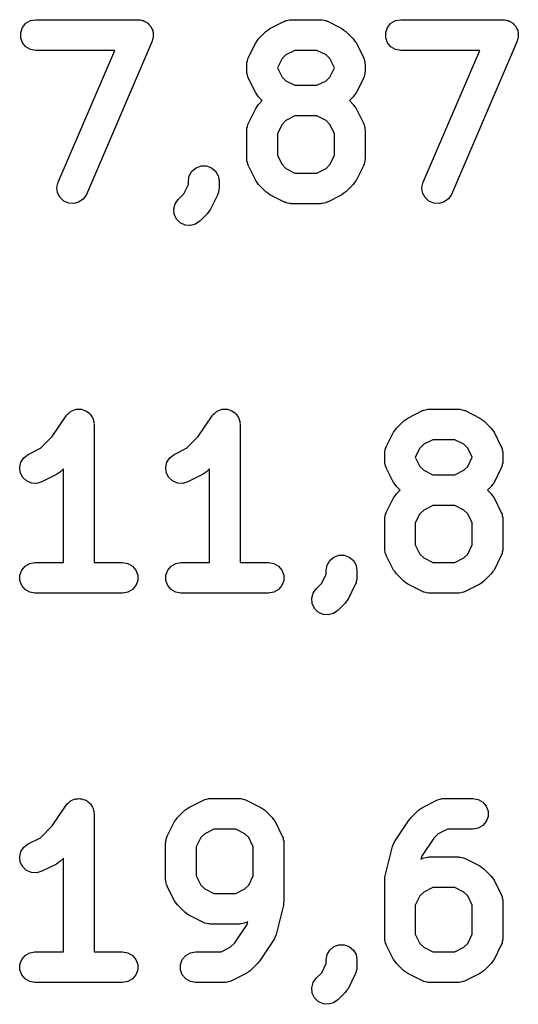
# Model space of a CAD drawing. Extents: x 44.8 to 98.6, y -133.6 to -99.
# Tile 4 of 16: x 46.6 to 51.5, y -116.6 to -107. Entities that reach past the tile are written whole.
import ezdxf

# ---------------------------------------------------------------- set-up
doc = ezdxf.new("R2010")
doc.units = 0
doc.header["$MEASUREMENT"] = 0
doc.layers.add('BLACK', color=7, linetype='CONTINUOUS')

msp = doc.modelspace()

# ---------------------------------------------------------------- linework, layer by layer
at = {"layer": 'Black'}
for p, q in [((46.6344, -107.054), (46.6679, -107.014)), ((46.6679, -107.014), (46.713, -106.988)), ((46.713, -106.988), (46.7643, -106.979)), ((46.7643, -106.979), (47.7643, -106.979)), ((47.7643, -106.979), (47.7813, -106.982)), ((47.7813, -106.982), (47.7985, -106.983)), ((47.7985, -106.983), (47.8068, -106.986)), ((47.8068, -106.986), (47.8156, -106.988)), ((47.8156, -106.988), (47.8306, -106.996)), ((47.8306, -106.996), (47.8464, -107.003)), ((47.8464, -107.003), (47.8529, -107.009)), ((47.8529, -107.009), (47.8607, -107.014)), ((47.8607, -107.014), (47.8718, -107.027)), ((49.0543, -107.066), (49.1972, -106.994)), ((49.1972, -106.994), (49.2055, -106.992)), ((49.2055, -106.992), (49.213, -106.988)), ((49.213, -106.988), (49.2303, -106.985)), ((49.2303, -106.985), (49.2471, -106.98)), ((49.2471, -106.98), (49.2558, -106.98)), ((49.2558, -106.98), (49.2643, -106.979)), ((49.2643, -106.979), (49.55, -106.979)), ((49.55, -106.979), (49.5585, -106.98)), ((49.5585, -106.98), (49.5672, -106.98)), ((49.5672, -106.98), (49.584, -106.985)), ((49.584, -106.985), (49.6013, -106.988)), ((49.6013, -106.988), (49.6088, -106.992)), ((49.6088, -106.992), (49.6171, -106.994)), ((49.6171, -106.994), (49.7599, -107.066)), ((50.2058, -107.054), (50.2393, -107.014)), ((50.2393, -107.014), (50.2844, -106.988)), ((50.2844, -106.988), (50.3357, -106.979)), ((50.3357, -106.979), (51.3357, -106.979)), ((51.3357, -106.979), (51.3527, -106.982)), ((51.3527, -106.982), (51.37, -106.983)), ((51.37, -106.983), (51.3782, -106.986)), ((51.3782, -106.986), (51.387, -106.988)), ((51.387, -106.988), (51.402, -106.996)), ((51.402, -106.996), (51.4178, -107.003)), ((51.4178, -107.003), (51.4244, -107.009)), ((51.4244, -107.009), (51.4321, -107.014)), ((51.4321, -107.014), (51.4432, -107.027)), ((46.6166, -107.103), (46.6344, -107.054)), ((46.6166, -107.155), (46.6166, -107.103)), ((47.8718, -107.027), (47.8844, -107.039)), ((47.8844, -107.039), (47.8884, -107.047)), ((47.8884, -107.047), (47.8942, -107.054)), ((47.8942, -107.054), (47.9001, -107.07)), ((47.9001, -107.07), (47.9079, -107.085)), ((47.9079, -107.085), (47.9089, -107.094)), ((47.9089, -107.094), (47.912, -107.103)), ((47.912, -107.103), (47.912, -107.12)), ((48.9439, -107.165), (49.0154, -107.094)), ((49.0154, -107.094), (49.035, -107.08)), ((49.035, -107.08), (49.0543, -107.066)), ((49.7599, -107.066), (49.7792, -107.08)), ((49.7792, -107.08), (49.7989, -107.094)), ((49.7989, -107.094), (49.8704, -107.165)), ((50.188, -107.103), (50.2058, -107.054)), ((50.188, -107.155), (50.188, -107.103)), ((51.4432, -107.027), (51.4558, -107.039)), ((51.4558, -107.039), (51.4599, -107.047)), ((51.4599, -107.047), (51.4656, -107.054)), ((51.4656, -107.054), (51.4715, -107.07)), ((51.4715, -107.07), (51.4793, -107.085)), ((51.4793, -107.085), (51.4804, -107.094)), ((51.4804, -107.094), (51.4834, -107.103)), ((51.4834, -107.103), (51.4834, -107.12)), ((46.6344, -107.204), (46.6166, -107.155)), ((46.6679, -107.243), (46.6344, -107.204)), ((47.9022, -107.188), (47.2593, -108.688)), ((47.9061, -107.171), (47.9022, -107.188)), ((47.912, -107.155), (47.9061, -107.171)), ((47.912, -107.12), (47.9141, -107.137)), ((47.9141, -107.137), (47.912, -107.146)), ((47.912, -107.146), (47.912, -107.155)), ((48.8444, -107.347), (48.9158, -107.204)), ((48.9158, -107.204), (48.9301, -107.185)), ((48.9301, -107.185), (48.9439, -107.165)), ((49.8704, -107.165), (49.8841, -107.185)), ((49.8841, -107.185), (49.8985, -107.204)), ((49.8985, -107.204), (49.9699, -107.347)), ((50.2058, -107.204), (50.188, -107.155)), ((50.2393, -107.243), (50.2058, -107.204)), ((51.4736, -107.188), (50.8307, -108.688)), ((51.4775, -107.171), (51.4736, -107.188)), ((51.4834, -107.155), (51.4775, -107.171)), ((51.4834, -107.12), (51.4855, -107.137)), ((51.4855, -107.137), (51.4834, -107.146)), ((51.4834, -107.146), (51.4834, -107.155)), ((46.713, -107.27), (46.6679, -107.243)), ((46.7643, -107.279), (46.713, -107.27)), ((47.5368, -107.279), (46.7643, -107.279)), ((46.9836, -108.569), (47.5368, -107.279)), ((49.2997, -107.279), (49.2103, -107.323)), ((49.5146, -107.279), (49.2997, -107.279)), ((49.604, -107.323), (49.5146, -107.279)), ((50.2844, -107.27), (50.2393, -107.243)), ((50.3357, -107.279), (50.2844, -107.27)), ((51.1082, -107.279), (50.3357, -107.279)), ((50.555, -108.569), (51.1082, -107.279)), ((48.8286, -107.414), (48.8301, -107.406)), ((48.8296, -107.397), (48.8346, -107.38)), ((48.8301, -107.406), (48.8296, -107.397)), ((48.8346, -107.38), (48.8376, -107.363)), ((48.8376, -107.363), (48.8419, -107.355)), ((48.8419, -107.355), (48.8444, -107.347)), ((49.1733, -107.36), (49.1286, -107.45)), ((49.2103, -107.323), (49.1733, -107.36)), ((49.641, -107.36), (49.604, -107.323)), ((49.6857, -107.45), (49.641, -107.36)), ((49.9699, -107.347), (49.9723, -107.355)), ((49.9723, -107.355), (49.9767, -107.363)), ((49.9767, -107.363), (49.9797, -107.38)), ((49.9797, -107.38), (49.9847, -107.397)), ((49.9847, -107.397), (49.9842, -107.406)), ((49.9842, -107.406), (49.9857, -107.414)), ((48.8286, -107.486), (48.8286, -107.414)), ((48.8301, -107.494), (48.8286, -107.486)), ((48.8296, -107.503), (48.8301, -107.494)), ((48.8346, -107.52), (48.8296, -107.503)), ((49.1286, -107.45), (49.1286, -107.45)), ((49.1286, -107.45), (49.1733, -107.54)), ((49.641, -107.54), (49.6857, -107.45)), ((49.6857, -107.45), (49.6857, -107.45)), ((49.9847, -107.503), (49.9797, -107.52)), ((49.9857, -107.486), (49.9842, -107.494)), ((49.9842, -107.494), (49.9847, -107.503)), ((49.9857, -107.414), (49.9857, -107.486)), ((48.8376, -107.537), (48.8346, -107.52)), ((48.8419, -107.545), (48.8376, -107.537)), ((48.8444, -107.553), (48.8419, -107.545)), ((48.9158, -107.696), (48.8444, -107.553)), ((49.1733, -107.54), (49.2103, -107.577)), ((49.2103, -107.577), (49.2997, -107.621)), ((49.5146, -107.621), (49.604, -107.577)), ((49.604, -107.577), (49.641, -107.54)), ((49.9699, -107.553), (49.8985, -107.696)), ((49.9723, -107.545), (49.9699, -107.553)), ((49.9767, -107.537), (49.9723, -107.545)), ((49.9797, -107.52), (49.9767, -107.537)), ((48.9301, -107.715), (48.9158, -107.696)), ((49.2997, -107.621), (49.5146, -107.621)), ((49.8985, -107.696), (49.8841, -107.715)), ((48.9439, -107.735), (48.9301, -107.715)), ((48.9807, -107.771), (48.9439, -107.735)), ((48.9439, -107.808), (48.9807, -107.771)), ((49.8704, -107.735), (49.8336, -107.771)), ((49.8336, -107.771), (49.8704, -107.808)), ((49.8841, -107.715), (49.8704, -107.735)), ((48.8444, -107.99), (48.9158, -107.847)), ((48.9158, -107.847), (48.9301, -107.828)), ((48.9301, -107.828), (48.9439, -107.808)), ((49.8704, -107.808), (49.8841, -107.828)), ((49.8841, -107.828), (49.8985, -107.847)), ((49.8985, -107.847), (49.9699, -107.99)), ((49.2103, -107.966), (49.1733, -108.003)), ((49.2997, -107.921), (49.2103, -107.966)), ((49.5146, -107.921), (49.2997, -107.921)), ((49.604, -107.966), (49.5146, -107.921)), ((49.641, -108.003), (49.604, -107.966)), ((48.8286, -108.057), (48.8301, -108.049)), ((48.8286, -108.343), (48.8286, -108.057)), ((48.8296, -108.04), (48.8346, -108.023)), ((48.8301, -108.049), (48.8296, -108.04)), ((48.8346, -108.023), (48.8376, -108.006)), ((48.8376, -108.006), (48.8419, -107.998)), ((48.8419, -107.998), (48.8444, -107.99)), ((49.1733, -108.003), (49.1286, -108.093)), ((49.6857, -108.093), (49.641, -108.003)), ((49.9699, -107.99), (49.9723, -107.998)), ((49.9723, -107.998), (49.9767, -108.006)), ((49.9767, -108.006), (49.9797, -108.023)), ((49.9797, -108.023), (49.9847, -108.04)), ((49.9847, -108.04), (49.9842, -108.049)), ((49.9842, -108.049), (49.9857, -108.057)), ((49.9857, -108.057), (49.9857, -108.343)), ((49.1286, -108.093), (49.1286, -108.307)), ((49.6857, -108.307), (49.6857, -108.093)), ((48.8301, -108.351), (48.8286, -108.343)), ((48.8296, -108.36), (48.8301, -108.351)), ((48.8346, -108.377), (48.8296, -108.36)), ((49.1286, -108.307), (49.1733, -108.397)), ((49.641, -108.397), (49.6857, -108.307)), ((49.9847, -108.36), (49.9797, -108.377)), ((49.9857, -108.343), (49.9842, -108.351)), ((49.9842, -108.351), (49.9847, -108.36)), ((48.2662, -108.506), (48.2922, -108.461)), ((48.2922, -108.461), (48.3321, -108.427)), ((48.3321, -108.427), (48.3811, -108.409)), ((48.3811, -108.409), (48.4332, -108.409)), ((48.4332, -108.409), (48.4821, -108.427)), ((48.4821, -108.427), (48.5221, -108.461)), ((48.5221, -108.461), (48.5481, -108.506)), ((48.8376, -108.394), (48.8346, -108.377)), ((48.8419, -108.402), (48.8376, -108.394)), ((48.8444, -108.41), (48.8419, -108.402)), ((48.9158, -108.553), (48.8444, -108.41)), ((49.1733, -108.397), (49.2103, -108.434)), ((49.2103, -108.434), (49.2997, -108.479)), ((49.5146, -108.479), (49.604, -108.434)), ((49.604, -108.434), (49.641, -108.397)), ((49.9699, -108.41), (49.8985, -108.553)), ((49.9723, -108.402), (49.9699, -108.41)), ((49.9767, -108.394), (49.9723, -108.402)), ((49.9797, -108.377), (49.9767, -108.394)), ((48.2571, -108.557), (48.2662, -108.506)), ((48.2571, -108.593), (48.2571, -108.557)), ((48.5481, -108.506), (48.5571, -108.557)), ((48.5571, -108.557), (48.5571, -108.629)), ((48.9301, -108.572), (48.9158, -108.553)), ((49.2997, -108.479), (49.5146, -108.479)), ((49.8985, -108.553), (49.8841, -108.572)), ((46.9717, -108.62), (46.9836, -108.569)), ((46.9778, -108.672), (46.9717, -108.62)), ((48.2124, -108.683), (48.2571, -108.593)), ((48.5562, -108.646), (48.5511, -108.663)), ((48.5571, -108.629), (48.5556, -108.637)), ((48.5556, -108.637), (48.5562, -108.646)), ((48.9439, -108.592), (48.9301, -108.572)), ((49.0154, -108.663), (48.9439, -108.592)), ((49.8704, -108.592), (49.7989, -108.663)), ((49.8841, -108.572), (49.8704, -108.592)), ((50.5431, -108.62), (50.555, -108.569)), ((50.5493, -108.672), (50.5431, -108.62)), ((47.0013, -108.718), (46.9778, -108.672)), ((47.0393, -108.754), (47.0013, -108.718)), ((47.0872, -108.775), (47.0393, -108.754)), ((47.2308, -108.731), (47.1891, -108.762)), ((47.2593, -108.688), (47.2308, -108.731)), ((48.1283, -108.779), (48.1582, -108.737)), ((48.1582, -108.737), (48.2124, -108.683)), ((48.5413, -108.696), (48.4699, -108.839)), ((48.5438, -108.687), (48.5413, -108.696)), ((48.5481, -108.68), (48.5438, -108.687)), ((48.5511, -108.663), (48.5481, -108.68)), ((49.0351, -108.677), (49.0154, -108.663)), ((49.0543, -108.691), (49.0351, -108.677)), ((49.1972, -108.763), (49.0543, -108.691)), ((49.7599, -108.691), (49.6171, -108.763)), ((49.7792, -108.677), (49.7599, -108.691)), ((49.7989, -108.663), (49.7792, -108.677)), ((50.5727, -108.718), (50.5493, -108.672)), ((50.6107, -108.754), (50.5727, -108.718)), ((50.6586, -108.775), (50.6107, -108.754)), ((50.8022, -108.731), (50.7605, -108.762)), ((50.8307, -108.688), (50.8022, -108.731)), ((47.1392, -108.778), (47.0872, -108.775)), ((47.1891, -108.762), (47.1392, -108.778)), ((48.1149, -108.83), (48.1283, -108.779)), ((48.1194, -108.882), (48.1149, -108.83)), ((48.4699, -108.839), (48.4556, -108.858)), ((49.2055, -108.765), (49.1972, -108.763)), ((49.213, -108.77), (49.2055, -108.765)), ((49.2303, -108.773), (49.213, -108.77)), ((49.2471, -108.778), (49.2303, -108.773)), ((49.2558, -108.777), (49.2471, -108.778)), ((49.2643, -108.779), (49.2558, -108.777)), ((49.55, -108.779), (49.2643, -108.779)), ((49.5585, -108.777), (49.55, -108.779)), ((49.5671, -108.778), (49.5585, -108.777)), ((49.584, -108.773), (49.5671, -108.778)), ((49.6013, -108.77), (49.584, -108.773)), ((49.6088, -108.765), (49.6013, -108.77)), ((49.6171, -108.763), (49.6088, -108.765)), ((50.7106, -108.778), (50.6586, -108.775)), ((50.7605, -108.762), (50.7106, -108.778)), ((48.1414, -108.929), (48.1194, -108.882)), ((48.1782, -108.966), (48.1414, -108.929)), ((48.3704, -108.949), (48.3277, -108.979)), ((48.4418, -108.877), (48.3704, -108.949)), ((48.4556, -108.858), (48.4418, -108.877)), ((48.2255, -108.988), (48.1782, -108.966)), ((48.2774, -108.992), (48.2255, -108.988)), ((48.3277, -108.979), (48.2774, -108.992)), ((46.9256, -111.057), (47.0602, -110.855)), ((47.0602, -110.855), (47.0659, -110.849)), ((47.0659, -110.849), (47.0701, -110.842)), ((47.0701, -110.842), (47.0838, -110.831)), ((47.0838, -110.831), (47.0962, -110.818)), ((47.0962, -110.818), (47.1036, -110.814)), ((47.1036, -110.814), (47.11, -110.809)), ((47.11, -110.809), (47.1268, -110.803)), ((47.1268, -110.803), (47.1429, -110.795)), ((47.1429, -110.795), (47.1511, -110.794)), ((47.1511, -110.794), (47.159, -110.791)), ((47.159, -110.791), (47.1768, -110.791)), ((47.1768, -110.791), (47.1947, -110.789)), ((47.1947, -110.789), (47.2027, -110.791)), ((47.2027, -110.791), (47.211, -110.791)), ((47.211, -110.791), (47.2279, -110.797)), ((47.2279, -110.797), (47.2453, -110.801)), ((47.2453, -110.801), (47.2522, -110.806)), ((47.2522, -110.806), (47.26, -110.809)), ((47.26, -110.809), (47.2737, -110.82)), ((47.2737, -110.82), (47.2886, -110.83)), ((47.2886, -110.83), (47.2935, -110.837)), ((47.2935, -110.837), (47.2999, -110.842)), ((47.2999, -110.842), (47.3089, -110.858)), ((47.3089, -110.858), (47.3195, -110.872)), ((47.3195, -110.872), (47.3218, -110.88)), ((48.3541, -111.057), (48.4888, -110.855)), ((48.4888, -110.855), (48.4945, -110.849)), ((48.4945, -110.849), (48.4987, -110.842)), ((48.4987, -110.842), (48.5124, -110.831)), ((48.5124, -110.831), (48.5247, -110.818)), ((48.5247, -110.818), (48.5322, -110.814)), ((48.5322, -110.814), (48.5386, -110.809)), ((48.5386, -110.809), (48.5554, -110.803)), ((48.5554, -110.803), (48.5714, -110.795)), ((48.5714, -110.795), (48.5797, -110.794)), ((48.5797, -110.794), (48.5875, -110.791)), ((48.5875, -110.791), (48.6054, -110.791)), ((48.6054, -110.791), (48.6232, -110.789)), ((48.6232, -110.789), (48.6313, -110.791)), ((48.6313, -110.791), (48.6396, -110.791)), ((48.6396, -110.791), (48.6564, -110.797)), ((48.6564, -110.797), (48.6738, -110.801)), ((48.6738, -110.801), (48.6808, -110.806)), ((48.6808, -110.806), (48.6886, -110.809)), ((48.6886, -110.809), (48.7023, -110.82)), ((48.7023, -110.82), (48.7172, -110.83)), ((48.7172, -110.83), (48.7221, -110.837)), ((48.7221, -110.837), (48.7285, -110.842)), ((48.7285, -110.842), (48.7374, -110.858)), ((48.7374, -110.858), (48.748, -110.872)), ((48.748, -110.872), (48.7504, -110.88)), ((50.4036, -110.876), (50.5465, -110.804)), ((50.5465, -110.804), (50.5548, -110.802)), ((50.5548, -110.802), (50.5623, -110.798)), ((50.5623, -110.798), (50.5796, -110.795)), ((50.5796, -110.795), (50.5964, -110.79)), ((50.5964, -110.79), (50.6051, -110.79)), ((50.6051, -110.79), (50.6136, -110.789)), ((50.6136, -110.789), (50.8993, -110.789)), ((50.8993, -110.789), (50.9078, -110.79)), ((50.9078, -110.79), (50.9164, -110.79)), ((50.9164, -110.79), (50.9333, -110.795)), ((50.9333, -110.795), (50.9506, -110.798)), ((50.9506, -110.798), (50.9581, -110.802)), ((50.9581, -110.802), (50.9664, -110.804)), ((50.9664, -110.804), (51.1092, -110.876)), ((47.3218, -110.88), (47.326, -110.887)), ((47.326, -110.887), (47.3291, -110.905)), ((47.3291, -110.905), (47.3341, -110.922)), ((47.3341, -110.922), (47.3336, -110.93)), ((47.3336, -110.93), (47.335, -110.939)), ((47.335, -110.939), (47.335, -112.289)), ((48.7504, -110.88), (48.7545, -110.887)), ((48.7545, -110.887), (48.7576, -110.905)), ((48.7576, -110.905), (48.7627, -110.922)), ((48.7627, -110.922), (48.7621, -110.93)), ((48.7621, -110.93), (48.7636, -110.939)), ((48.7636, -110.939), (48.7636, -112.289)), ((50.2932, -110.975), (50.3646, -110.904)), ((50.3646, -110.904), (50.3843, -110.89)), ((50.3843, -110.89), (50.4036, -110.876)), ((51.1092, -110.876), (51.1285, -110.89)), ((51.1285, -110.89), (51.1482, -110.904)), ((51.1482, -110.904), (51.2196, -110.975)), ((46.8104, -111.172), (46.9256, -111.057)), ((48.239, -111.172), (48.3541, -111.057)), ((50.1937, -111.157), (50.2651, -111.014)), ((50.2651, -111.014), (50.2794, -110.995)), ((50.2794, -110.995), (50.2932, -110.975)), ((51.2196, -110.975), (51.2334, -110.995)), ((51.2334, -110.995), (51.2477, -111.014)), ((51.2477, -111.014), (51.3192, -111.157)), ((50.1912, -111.165), (50.1937, -111.157)), ((50.5596, -111.133), (50.5226, -111.17)), ((50.649, -111.089), (50.5596, -111.133)), ((50.8639, -111.089), (50.649, -111.089)), ((50.9533, -111.133), (50.8639, -111.089)), ((50.9903, -111.17), (50.9533, -111.133)), ((51.3192, -111.157), (51.3216, -111.165)), ((46.6475, -111.264), (46.6893, -111.233)), ((46.6893, -111.233), (46.8104, -111.172)), ((48.0761, -111.264), (48.1179, -111.233)), ((48.1179, -111.233), (48.239, -111.172)), ((50.1779, -111.224), (50.1794, -111.216)), ((50.1779, -111.296), (50.1779, -111.224)), ((50.1788, -111.207), (50.1839, -111.19)), ((50.1794, -111.216), (50.1788, -111.207)), ((50.1839, -111.19), (50.1869, -111.173)), ((50.1869, -111.173), (50.1912, -111.165)), ((50.5226, -111.17), (50.4779, -111.26)), ((50.4779, -111.26), (50.4779, -111.26)), ((50.4779, -111.26), (50.5226, -111.35)), ((51.035, -111.26), (50.9903, -111.17)), ((50.9903, -111.35), (51.035, -111.26)), ((51.035, -111.26), (51.035, -111.26)), ((51.3216, -111.165), (51.326, -111.173)), ((51.326, -111.173), (51.329, -111.19)), ((51.329, -111.19), (51.334, -111.207)), ((51.334, -111.207), (51.3335, -111.216)), ((51.3335, -111.216), (51.335, -111.224)), ((51.335, -111.224), (51.335, -111.296)), ((46.6067, -111.358), (46.6188, -111.307)), ((46.6188, -111.307), (46.6475, -111.264)), ((48.0353, -111.358), (48.0474, -111.307)), ((48.0474, -111.307), (48.0761, -111.264)), ((50.1794, -111.304), (50.1779, -111.296)), ((50.1788, -111.313), (50.1794, -111.304)), ((50.1839, -111.33), (50.1788, -111.313)), ((50.1869, -111.347), (50.1839, -111.33)), ((50.1912, -111.355), (50.1869, -111.347)), ((50.1937, -111.363), (50.1912, -111.355)), ((50.5226, -111.35), (50.5596, -111.387)), ((50.9533, -111.387), (50.9903, -111.35)), ((51.3216, -111.355), (51.3192, -111.363)), ((51.326, -111.347), (51.3216, -111.355)), ((51.329, -111.33), (51.326, -111.347)), ((51.334, -111.313), (51.329, -111.33)), ((51.335, -111.296), (51.3335, -111.304)), ((51.3335, -111.304), (51.334, -111.313)), ((46.6127, -111.41), (46.6067, -111.358)), ((46.636, -111.457), (46.6127, -111.41)), ((46.9664, -111.43), (46.8235, -111.501)), ((46.9857, -111.416), (46.9664, -111.43)), ((47.0054, -111.402), (46.9857, -111.416)), ((47.035, -111.372), (47.0054, -111.402)), ((47.035, -112.289), (47.035, -111.372)), ((48.0412, -111.41), (48.0353, -111.358)), ((48.0645, -111.457), (48.0412, -111.41)), ((48.3949, -111.43), (48.2521, -111.501)), ((48.4142, -111.416), (48.3949, -111.43)), ((48.4339, -111.402), (48.4142, -111.416)), ((48.4636, -111.372), (48.4339, -111.402)), ((48.4636, -112.289), (48.4636, -111.372)), ((50.2651, -111.506), (50.1937, -111.363)), ((50.5596, -111.387), (50.649, -111.431)), ((50.649, -111.431), (50.8639, -111.431)), ((50.8639, -111.431), (50.9533, -111.387)), ((51.3192, -111.363), (51.2477, -111.506)), ((46.6738, -111.492), (46.636, -111.457)), ((46.7216, -111.513), (46.6738, -111.492)), ((46.7736, -111.516), (46.7216, -111.513)), ((46.8235, -111.501), (46.7736, -111.516)), ((48.1024, -111.492), (48.0645, -111.457)), ((48.1501, -111.513), (48.1024, -111.492)), ((48.2021, -111.516), (48.1501, -111.513)), ((48.2521, -111.501), (48.2021, -111.516)), ((50.2794, -111.525), (50.2651, -111.506)), ((50.2932, -111.545), (50.2794, -111.525)), ((50.33, -111.581), (50.2932, -111.545)), ((51.2196, -111.545), (51.1828, -111.581)), ((51.2334, -111.525), (51.2196, -111.545)), ((51.2477, -111.506), (51.2334, -111.525)), ((50.2651, -111.657), (50.2794, -111.638)), ((50.2794, -111.638), (50.2932, -111.618)), ((50.2932, -111.618), (50.33, -111.581)), ((51.1828, -111.581), (51.2196, -111.618)), ((51.2196, -111.618), (51.2334, -111.638)), ((51.2334, -111.638), (51.2477, -111.657)), ((50.1937, -111.8), (50.2651, -111.657)), ((50.649, -111.731), (50.5596, -111.776)), ((50.8639, -111.731), (50.649, -111.731)), ((50.9533, -111.776), (50.8639, -111.731)), ((51.2477, -111.657), (51.3192, -111.8)), ((50.1788, -111.85), (50.1839, -111.833)), ((50.1839, -111.833), (50.1869, -111.816)), ((50.1869, -111.816), (50.1912, -111.808)), ((50.1912, -111.808), (50.1937, -111.8)), ((50.5226, -111.813), (50.4779, -111.903)), ((50.5596, -111.776), (50.5226, -111.813)), ((50.9903, -111.813), (50.9533, -111.776)), ((51.035, -111.903), (50.9903, -111.813)), ((51.3192, -111.8), (51.3216, -111.808)), ((51.3216, -111.808), (51.326, -111.816)), ((51.326, -111.816), (51.329, -111.833)), ((51.329, -111.833), (51.334, -111.85)), ((50.1779, -111.867), (50.1794, -111.859)), ((50.1779, -112.153), (50.1779, -111.867)), ((50.1794, -111.859), (50.1788, -111.85)), ((50.4779, -111.903), (50.4779, -112.117)), ((51.035, -112.117), (51.035, -111.903)), ((51.334, -111.85), (51.3335, -111.859)), ((51.3335, -111.859), (51.335, -111.867)), ((51.335, -111.867), (51.335, -112.153)), ((50.4779, -112.117), (50.5226, -112.207)), ((50.9903, -112.207), (51.035, -112.117)), ((49.6814, -112.237), (49.7304, -112.219)), ((49.7304, -112.219), (49.7825, -112.219)), ((49.7825, -112.219), (49.8314, -112.237)), ((50.1794, -112.161), (50.1779, -112.153)), ((50.1788, -112.17), (50.1794, -112.161)), ((50.1839, -112.187), (50.1788, -112.17)), ((50.1869, -112.204), (50.1839, -112.187)), ((50.1912, -112.212), (50.1869, -112.204)), ((50.1937, -112.22), (50.1912, -112.212)), ((50.2651, -112.363), (50.1937, -112.22)), ((50.5226, -112.207), (50.5596, -112.244)), ((50.9533, -112.244), (50.9903, -112.207)), ((51.3192, -112.22), (51.2477, -112.363)), ((51.3216, -112.212), (51.3192, -112.22)), ((51.326, -112.204), (51.3216, -112.212)), ((51.329, -112.187), (51.326, -112.204)), ((51.334, -112.17), (51.329, -112.187)), ((51.335, -112.153), (51.3335, -112.161)), ((51.3335, -112.161), (51.334, -112.17)), ((46.66, -112.324), (46.7051, -112.298)), ((46.7051, -112.298), (46.7564, -112.289)), ((46.7564, -112.289), (47.035, -112.289)), ((47.335, -112.289), (47.6136, -112.289)), ((47.6136, -112.289), (47.6649, -112.298)), ((47.6649, -112.298), (47.71, -112.324)), ((48.0886, -112.324), (48.1337, -112.298)), ((48.1337, -112.298), (48.185, -112.289)), ((48.185, -112.289), (48.4636, -112.289)), ((48.7636, -112.289), (49.0421, -112.289)), ((49.0421, -112.289), (49.0934, -112.298)), ((49.0934, -112.298), (49.1386, -112.324)), ((49.6064, -112.367), (49.6155, -112.316)), ((49.6155, -112.316), (49.6415, -112.271)), ((49.6415, -112.271), (49.6814, -112.237)), ((49.8314, -112.237), (49.8713, -112.271)), ((49.8713, -112.271), (49.8974, -112.316)), ((49.8974, -112.316), (49.9064, -112.367)), ((50.5596, -112.244), (50.649, -112.289)), ((50.649, -112.289), (50.8639, -112.289)), ((50.8639, -112.289), (50.9533, -112.244)), ((46.6087, -112.413), (46.6265, -112.364)), ((46.6087, -112.465), (46.6087, -112.413)), ((46.6265, -112.364), (46.66, -112.324)), ((47.71, -112.324), (47.7435, -112.364)), ((47.7435, -112.364), (47.7613, -112.413)), ((47.7613, -112.413), (47.7613, -112.465)), ((48.0373, -112.413), (48.0551, -112.364)), ((48.0373, -112.465), (48.0373, -112.413)), ((48.0551, -112.364), (48.0886, -112.324)), ((49.1386, -112.324), (49.172, -112.364)), ((49.172, -112.364), (49.1899, -112.413)), ((49.1899, -112.413), (49.1899, -112.465)), ((49.5617, -112.493), (49.6064, -112.403)), ((49.6064, -112.403), (49.6064, -112.367)), ((49.9064, -112.367), (49.9064, -112.439)), ((50.2794, -112.382), (50.2651, -112.363)), ((50.2932, -112.402), (50.2794, -112.382)), ((50.3646, -112.473), (50.2932, -112.402)), ((51.2196, -112.402), (51.1482, -112.473)), ((51.2334, -112.382), (51.2196, -112.402)), ((51.2477, -112.363), (51.2334, -112.382)), ((46.6265, -112.514), (46.6087, -112.465)), ((47.7613, -112.465), (47.7435, -112.514)), ((48.0551, -112.514), (48.0373, -112.465)), ((49.1899, -112.465), (49.172, -112.514)), ((49.5075, -112.547), (49.5617, -112.493)), ((49.8906, -112.506), (49.8192, -112.649)), ((49.8931, -112.497), (49.8906, -112.506)), ((49.8974, -112.49), (49.8931, -112.497)), ((49.9004, -112.473), (49.8974, -112.49)), ((49.9054, -112.456), (49.9004, -112.473)), ((49.9064, -112.439), (49.9049, -112.447)), ((49.9049, -112.447), (49.9054, -112.456)), ((50.3843, -112.487), (50.3646, -112.473)), ((50.4036, -112.501), (50.3843, -112.487)), ((50.5465, -112.573), (50.4036, -112.501)), ((51.1092, -112.501), (50.9664, -112.573)), ((51.1285, -112.487), (51.1092, -112.501)), ((51.1482, -112.473), (51.1285, -112.487)), ((46.66, -112.553), (46.6265, -112.514)), ((46.7051, -112.58), (46.66, -112.553)), ((46.7564, -112.589), (46.7051, -112.58)), ((47.6136, -112.589), (46.7564, -112.589)), ((47.6649, -112.58), (47.6136, -112.589)), ((47.71, -112.553), (47.6649, -112.58)), ((47.7435, -112.514), (47.71, -112.553)), ((48.0886, -112.553), (48.0551, -112.514)), ((48.1337, -112.58), (48.0886, -112.553)), ((48.185, -112.589), (48.1337, -112.58)), ((49.0421, -112.589), (48.185, -112.589)), ((49.0934, -112.58), (49.0421, -112.589)), ((49.1386, -112.553), (49.0934, -112.58)), ((49.172, -112.514), (49.1386, -112.553)), ((49.4641, -112.64), (49.4776, -112.589)), ((49.4776, -112.589), (49.5075, -112.547)), ((50.5548, -112.575), (50.5465, -112.573)), ((50.5623, -112.58), (50.5548, -112.575)), ((50.5796, -112.583), (50.5623, -112.58)), ((50.5964, -112.588), (50.5796, -112.583)), ((50.6051, -112.587), (50.5964, -112.588)), ((50.6136, -112.589), (50.6051, -112.587)), ((50.8993, -112.589), (50.6136, -112.589)), ((50.9078, -112.587), (50.8993, -112.589)), ((50.9164, -112.588), (50.9078, -112.587)), ((50.9333, -112.583), (50.9164, -112.588)), ((50.9506, -112.58), (50.9333, -112.583)), ((50.9581, -112.575), (50.9506, -112.58)), ((50.9664, -112.573), (50.9581, -112.575)), ((49.4687, -112.692), (49.4641, -112.64)), ((49.4907, -112.739), (49.4687, -112.692)), ((49.7911, -112.687), (49.7196, -112.759)), ((49.8049, -112.668), (49.7911, -112.687)), ((49.8192, -112.649), (49.8049, -112.668)), ((49.5275, -112.776), (49.4907, -112.739)), ((49.5747, -112.798), (49.5275, -112.776)), ((49.6266, -112.802), (49.5747, -112.798)), ((49.677, -112.789), (49.6266, -112.802)), ((49.7196, -112.759), (49.677, -112.789)), ((47.0838, -114.641), (47.0962, -114.628)), ((47.0962, -114.628), (47.1036, -114.624)), ((47.1036, -114.624), (47.11, -114.619)), ((47.11, -114.619), (47.1268, -114.613)), ((47.1268, -114.613), (47.1429, -114.605)), ((47.1429, -114.605), (47.1511, -114.604)), ((47.1511, -114.604), (47.159, -114.601)), ((47.159, -114.601), (47.1768, -114.601)), ((47.1768, -114.601), (47.1947, -114.599)), ((47.1947, -114.599), (47.2027, -114.601)), ((47.2027, -114.601), (47.211, -114.601)), ((47.211, -114.601), (47.2279, -114.607)), ((47.2279, -114.607), (47.2453, -114.611)), ((47.2453, -114.611), (47.2522, -114.616)), ((47.2522, -114.616), (47.26, -114.619)), ((47.26, -114.619), (47.2737, -114.63)), ((47.2737, -114.63), (47.2886, -114.64)), ((48.2608, -114.686), (48.4036, -114.614)), ((48.4036, -114.614), (48.4119, -114.612)), ((48.4119, -114.612), (48.4194, -114.608)), ((48.4194, -114.608), (48.4367, -114.605)), ((48.4367, -114.605), (48.4536, -114.6)), ((48.4536, -114.6), (48.4622, -114.6)), ((48.4622, -114.6), (48.4707, -114.599)), ((48.4707, -114.599), (48.7564, -114.599)), ((48.7564, -114.599), (48.7649, -114.6)), ((48.7649, -114.6), (48.7736, -114.6)), ((48.7736, -114.6), (48.7904, -114.605)), ((48.7904, -114.605), (48.8077, -114.608)), ((48.8077, -114.608), (48.8152, -114.612)), ((48.8152, -114.612), (48.8235, -114.614)), ((48.8235, -114.614), (48.9664, -114.686)), ((50.5465, -114.686), (50.6893, -114.614)), ((50.6893, -114.614), (50.6976, -114.612)), ((50.6976, -114.612), (50.7051, -114.608)), ((50.7051, -114.608), (50.7224, -114.605)), ((50.7224, -114.605), (50.7393, -114.6)), ((50.7393, -114.6), (50.7479, -114.6)), ((50.7479, -114.6), (50.7564, -114.599)), ((50.7564, -114.599), (51.0421, -114.599)), ((51.0421, -114.599), (51.0934, -114.608)), ((51.0934, -114.608), (51.1386, -114.634)), ((46.9256, -114.867), (47.0602, -114.665)), ((47.0602, -114.665), (47.0659, -114.659)), ((47.0659, -114.659), (47.0701, -114.652)), ((47.0701, -114.652), (47.0838, -114.641)), ((47.2886, -114.64), (47.2935, -114.647)), ((47.2935, -114.647), (47.2999, -114.652)), ((47.2999, -114.652), (47.3089, -114.668)), ((47.3089, -114.668), (47.3195, -114.682)), ((47.3195, -114.682), (47.3218, -114.69)), ((47.3218, -114.69), (47.326, -114.697)), ((47.326, -114.697), (47.3291, -114.715)), ((47.3291, -114.715), (47.3341, -114.732)), ((48.1504, -114.785), (48.2218, -114.714)), ((48.2218, -114.714), (48.2415, -114.7)), ((48.2415, -114.7), (48.2608, -114.686)), ((48.9664, -114.686), (48.9857, -114.7)), ((48.9857, -114.7), (49.0054, -114.714)), ((49.0054, -114.714), (49.0768, -114.785)), ((50.4361, -114.785), (50.5075, -114.714)), ((50.5075, -114.714), (50.5272, -114.7)), ((50.5272, -114.7), (50.5465, -114.686)), ((51.1386, -114.634), (51.172, -114.674)), ((51.172, -114.674), (51.1899, -114.723)), ((51.1899, -114.723), (51.1899, -114.775)), ((47.3341, -114.732), (47.3336, -114.74)), ((47.3336, -114.74), (47.335, -114.749)), ((47.335, -114.749), (47.335, -116.099)), ((48.0508, -114.967), (48.1223, -114.824)), ((48.1223, -114.824), (48.1366, -114.805)), ((48.1366, -114.805), (48.1504, -114.785)), ((49.0768, -114.785), (49.0906, -114.805)), ((49.0906, -114.805), (49.1049, -114.824)), ((49.1049, -114.824), (49.1763, -114.967)), ((50.2745, -115.023), (50.4173, -114.808)), ((50.4173, -114.808), (50.4276, -114.798)), ((50.4276, -114.798), (50.4361, -114.785)), ((51.172, -114.824), (51.1386, -114.863)), ((51.1899, -114.775), (51.172, -114.824)), ((46.8104, -114.982), (46.9256, -114.867)), ((48.5061, -114.899), (48.4167, -114.943)), ((48.721, -114.899), (48.5061, -114.899)), ((48.8104, -114.943), (48.721, -114.899)), ((50.7918, -114.899), (50.7024, -114.943)), ((51.0421, -114.899), (50.7918, -114.899)), ((51.0934, -114.89), (51.0421, -114.899)), ((51.1386, -114.863), (51.0934, -114.89)), ((46.6893, -115.043), (46.8104, -114.982)), ((48.036, -115.017), (48.041, -115)), ((48.0365, -115.026), (48.036, -115.017)), ((48.041, -115), (48.044, -114.983)), ((48.044, -114.983), (48.0484, -114.975)), ((48.0484, -114.975), (48.0508, -114.967)), ((48.3797, -114.98), (48.335, -115.07)), ((48.4167, -114.943), (48.3797, -114.98)), ((48.8474, -114.98), (48.8104, -114.943)), ((48.8921, -115.07), (48.8474, -114.98)), ((49.1763, -114.967), (49.1788, -114.975)), ((49.1788, -114.975), (49.1831, -114.983)), ((49.1831, -114.983), (49.1861, -115)), ((49.1861, -115), (49.1912, -115.017)), ((49.1912, -115.017), (49.1906, -115.026)), ((50.6587, -114.987), (50.5385, -115.167)), ((50.7024, -114.943), (50.6587, -114.987)), ((46.6188, -115.117), (46.6475, -115.074)), ((46.6475, -115.074), (46.6893, -115.043)), ((48.035, -115.034), (48.0365, -115.026)), ((48.035, -115.391), (48.035, -115.034)), ((48.335, -115.07), (48.335, -115.356)), ((48.8921, -115.356), (48.8921, -115.07)), ((49.1906, -115.026), (49.1921, -115.034)), ((49.1921, -115.034), (49.1921, -115.606)), ((50.1823, -115.355), (50.2538, -115.069)), ((50.2538, -115.069), (50.2642, -115.046)), ((50.2642, -115.046), (50.2745, -115.023)), ((46.6067, -115.168), (46.6188, -115.117)), ((46.6127, -115.22), (46.6067, -115.168)), ((47.035, -115.182), (47.0054, -115.212)), ((47.035, -116.099), (47.035, -115.182)), ((50.5385, -115.167), (50.5321, -115.193)), ((50.5321, -115.193), (50.5465, -115.186)), ((50.5465, -115.186), (50.5548, -115.183)), ((50.5548, -115.183), (50.5623, -115.179)), ((50.5623, -115.179), (50.5796, -115.176)), ((50.5796, -115.176), (50.5964, -115.171)), ((50.5964, -115.171), (50.6051, -115.172)), ((50.6051, -115.172), (50.6136, -115.17)), ((50.6136, -115.17), (50.8993, -115.17)), ((50.8993, -115.17), (50.9078, -115.172)), ((50.9078, -115.172), (50.9164, -115.171)), ((50.9164, -115.171), (50.9333, -115.176)), ((50.9333, -115.176), (50.9506, -115.179)), ((50.9506, -115.179), (50.9581, -115.183)), ((50.9581, -115.183), (50.9664, -115.186)), ((50.9664, -115.186), (51.1092, -115.257)), ((46.636, -115.267), (46.6127, -115.22)), ((46.6738, -115.302), (46.636, -115.267)), ((46.7216, -115.323), (46.6738, -115.302)), ((46.9664, -115.24), (46.8235, -115.311)), ((46.9857, -115.226), (46.9664, -115.24)), ((47.0054, -115.212), (46.9857, -115.226)), ((51.1092, -115.257), (51.1285, -115.272)), ((51.1285, -115.272), (51.1482, -115.285)), ((51.1482, -115.285), (51.2196, -115.357)), ((46.7736, -115.326), (46.7216, -115.323)), ((46.8235, -115.311), (46.7736, -115.326)), ((48.0365, -115.4), (48.035, -115.391)), ((48.036, -115.409), (48.0365, -115.4)), ((48.335, -115.356), (48.3797, -115.445)), ((48.8474, -115.445), (48.8921, -115.356)), ((50.1779, -115.391), (50.181, -115.373)), ((50.1779, -115.963), (50.1779, -115.391)), ((50.181, -115.373), (50.1823, -115.355)), ((51.2196, -115.357), (51.2334, -115.376)), ((51.2334, -115.376), (51.2477, -115.396)), ((51.2477, -115.396), (51.3192, -115.539)), ((48.041, -115.425), (48.036, -115.409)), ((48.044, -115.443), (48.041, -115.425)), ((48.0484, -115.45), (48.044, -115.443)), ((48.0508, -115.459), (48.0484, -115.45)), ((48.1223, -115.601), (48.0508, -115.459)), ((48.3797, -115.445), (48.4167, -115.482)), ((48.4167, -115.482), (48.5061, -115.527)), ((48.721, -115.527), (48.8104, -115.482)), ((48.8104, -115.482), (48.8474, -115.445)), ((50.649, -115.47), (50.5596, -115.515)), ((50.8639, -115.47), (50.649, -115.47)), ((50.9533, -115.515), (50.8639, -115.47)), ((48.5061, -115.527), (48.721, -115.527)), ((50.5226, -115.552), (50.4779, -115.641)), ((50.5596, -115.515), (50.5226, -115.552)), ((50.9903, -115.552), (50.9533, -115.515)), ((51.035, -115.641), (50.9903, -115.552)), ((51.3192, -115.539), (51.3216, -115.547)), ((51.3216, -115.547), (51.326, -115.554)), ((51.326, -115.554), (51.329, -115.572)), ((51.329, -115.572), (51.334, -115.589)), ((51.334, -115.589), (51.3335, -115.597)), ((48.1366, -115.621), (48.1223, -115.601)), ((48.1504, -115.64), (48.1366, -115.621)), ((48.2218, -115.712), (48.1504, -115.64)), ((49.1877, -115.642), (49.1162, -115.928)), ((49.189, -115.624), (49.1877, -115.642)), ((49.1921, -115.606), (49.189, -115.624)), ((50.4779, -115.641), (50.4779, -115.927)), ((51.035, -115.927), (51.035, -115.641)), ((51.3335, -115.597), (51.335, -115.606)), ((51.335, -115.606), (51.335, -115.963)), ((48.2415, -115.726), (48.2218, -115.712)), ((48.2608, -115.74), (48.2415, -115.726)), ((48.4036, -115.811), (48.2608, -115.74)), ((48.4119, -115.814), (48.4036, -115.811)), ((48.4194, -115.818), (48.4119, -115.814)), ((48.4367, -115.821), (48.4194, -115.818)), ((48.4536, -115.826), (48.4367, -115.821)), ((48.4622, -115.826), (48.4536, -115.826)), ((48.4707, -115.827), (48.4622, -115.826)), ((48.7564, -115.827), (48.4707, -115.827)), ((48.7113, -116.01), (48.8315, -115.83)), ((48.7649, -115.826), (48.7564, -115.827)), ((48.7736, -115.826), (48.7649, -115.826)), ((48.7904, -115.821), (48.7736, -115.826)), ((48.8077, -115.818), (48.7904, -115.821)), ((48.8152, -115.814), (48.8077, -115.818)), ((48.8235, -115.811), (48.8152, -115.814)), ((48.8379, -115.804), (48.8235, -115.811)), ((48.8315, -115.83), (48.8379, -115.804)), ((49.0955, -115.975), (48.9527, -116.189)), ((49.1058, -115.951), (49.0955, -115.975)), ((49.1162, -115.928), (49.1058, -115.951)), ((50.1794, -115.971), (50.1779, -115.963)), ((50.1788, -115.98), (50.1794, -115.971)), ((50.1839, -115.997), (50.1788, -115.98)), ((50.4779, -115.927), (50.5226, -116.017)), ((50.9903, -116.017), (51.035, -115.927)), ((51.334, -115.98), (51.329, -115.997)), ((51.335, -115.963), (51.3335, -115.971)), ((51.3335, -115.971), (51.334, -115.98)), ((48.5782, -116.099), (48.6676, -116.054)), ((48.6676, -116.054), (48.7113, -116.01)), ((49.6415, -116.081), (49.6814, -116.047)), ((49.6814, -116.047), (49.7304, -116.029)), ((49.7304, -116.029), (49.7825, -116.029)), ((49.7825, -116.029), (49.8314, -116.047)), ((49.8314, -116.047), (49.8713, -116.081)), ((50.1869, -116.014), (50.1839, -115.997)), ((50.1912, -116.022), (50.1869, -116.014)), ((50.1937, -116.03), (50.1912, -116.022)), ((50.2651, -116.173), (50.1937, -116.03)), ((50.5226, -116.017), (50.5596, -116.054)), ((50.5596, -116.054), (50.649, -116.099)), ((50.8639, -116.099), (50.9533, -116.054)), ((50.9533, -116.054), (50.9903, -116.017)), ((51.3192, -116.03), (51.2477, -116.173)), ((51.3216, -116.022), (51.3192, -116.03)), ((51.326, -116.014), (51.3216, -116.022)), ((51.329, -115.997), (51.326, -116.014)), ((46.6265, -116.174), (46.66, -116.134)), ((46.66, -116.134), (46.7051, -116.108)), ((46.7051, -116.108), (46.7564, -116.099)), ((46.7564, -116.099), (47.035, -116.099)), ((47.335, -116.099), (47.6136, -116.099)), ((47.6136, -116.099), (47.6649, -116.108)), ((47.6649, -116.108), (47.71, -116.134)), ((47.71, -116.134), (47.7435, -116.174)), ((48.198, -116.174), (48.2314, -116.134)), ((48.2314, -116.134), (48.2766, -116.108)), ((48.2766, -116.108), (48.3279, -116.099)), ((48.3279, -116.099), (48.5782, -116.099)), ((49.6064, -116.177), (49.6155, -116.126)), ((49.6155, -116.126), (49.6415, -116.081)), ((49.8713, -116.081), (49.8974, -116.126)), ((49.8974, -116.126), (49.9064, -116.177)), ((50.2794, -116.192), (50.2651, -116.173)), ((50.649, -116.099), (50.8639, -116.099)), ((51.2477, -116.173), (51.2334, -116.192)), ((46.6087, -116.223), (46.6265, -116.174)), ((46.6087, -116.275), (46.6087, -116.223)), ((47.7435, -116.174), (47.7613, -116.223)), ((47.7613, -116.223), (47.7613, -116.275)), ((48.1801, -116.223), (48.198, -116.174)), ((48.1801, -116.275), (48.1801, -116.223)), ((48.9339, -116.212), (48.8625, -116.283)), ((48.9424, -116.2), (48.9339, -116.212)), ((48.9527, -116.189), (48.9424, -116.2)), ((49.5617, -116.303), (49.6064, -116.213)), ((49.6064, -116.213), (49.6064, -116.177)), ((49.9054, -116.266), (49.9004, -116.283)), ((49.9064, -116.249), (49.9049, -116.257)), ((49.9049, -116.257), (49.9054, -116.266)), ((49.9064, -116.177), (49.9064, -116.249)), ((50.2932, -116.212), (50.2794, -116.192)), ((50.3646, -116.283), (50.2932, -116.212)), ((51.2196, -116.212), (51.1482, -116.283)), ((51.2334, -116.192), (51.2196, -116.212)), ((46.6265, -116.324), (46.6087, -116.275)), ((46.66, -116.363), (46.6265, -116.324)), ((46.7051, -116.39), (46.66, -116.363)), ((47.71, -116.363), (47.6649, -116.39)), ((47.7435, -116.324), (47.71, -116.363)), ((47.7613, -116.275), (47.7435, -116.324)), ((48.198, -116.324), (48.1801, -116.275)), ((48.2314, -116.363), (48.198, -116.324)), ((48.2766, -116.39), (48.2314, -116.363)), ((48.8235, -116.311), (48.6807, -116.383)), ((48.8428, -116.297), (48.8235, -116.311)), ((48.8625, -116.283), (48.8428, -116.297)), ((49.4776, -116.399), (49.5075, -116.357)), ((49.5075, -116.357), (49.5617, -116.303)), ((49.8906, -116.316), (49.8192, -116.459)), ((49.8931, -116.307), (49.8906, -116.316)), ((49.8974, -116.3), (49.8931, -116.307)), ((49.9004, -116.283), (49.8974, -116.3)), ((50.3843, -116.297), (50.3646, -116.283)), ((50.4036, -116.311), (50.3843, -116.297)), ((50.5465, -116.383), (50.4036, -116.311)), ((51.1092, -116.311), (50.9664, -116.383)), ((51.1285, -116.297), (51.1092, -116.311)), ((51.1482, -116.283), (51.1285, -116.297)), ((46.7564, -116.399), (46.7051, -116.39)), ((47.6136, -116.399), (46.7564, -116.399)), ((47.6649, -116.39), (47.6136, -116.399)), ((48.3279, -116.399), (48.2766, -116.39)), ((48.6136, -116.399), (48.3279, -116.399)), ((48.6221, -116.397), (48.6136, -116.399)), ((48.6307, -116.398), (48.6221, -116.397)), ((48.6476, -116.393), (48.6307, -116.398)), ((48.6649, -116.39), (48.6476, -116.393)), ((48.6724, -116.385), (48.6649, -116.39)), ((48.6807, -116.383), (48.6724, -116.385)), ((49.4641, -116.45), (49.4776, -116.399)), ((49.4687, -116.502), (49.4641, -116.45)), ((49.8192, -116.459), (49.8049, -116.478)), ((50.5548, -116.385), (50.5465, -116.383)), ((50.5623, -116.39), (50.5548, -116.385)), ((50.5796, -116.393), (50.5623, -116.39)), ((50.5964, -116.398), (50.5796, -116.393)), ((50.6051, -116.397), (50.5964, -116.398)), ((50.6136, -116.399), (50.6051, -116.397)), ((50.8993, -116.399), (50.6136, -116.399)), ((50.9078, -116.397), (50.8993, -116.399)), ((50.9164, -116.398), (50.9078, -116.397)), ((50.9333, -116.393), (50.9164, -116.398)), ((50.9506, -116.39), (50.9333, -116.393)), ((50.9581, -116.385), (50.9506, -116.39)), ((50.9664, -116.383), (50.9581, -116.385)), ((49.4907, -116.549), (49.4687, -116.502)), ((49.5275, -116.586), (49.4907, -116.549)), ((49.7911, -116.497), (49.7196, -116.569)), ((49.8049, -116.478), (49.7911, -116.497)), ((49.5747, -116.608), (49.5275, -116.586)), ((49.6266, -116.612), (49.5747, -116.608)), ((49.677, -116.599), (49.6266, -116.612)), ((49.7196, -116.569), (49.677, -116.599))]:
    msp.add_line(p, q, dxfattribs=at)

doc.saveas('drawing.dxf')
